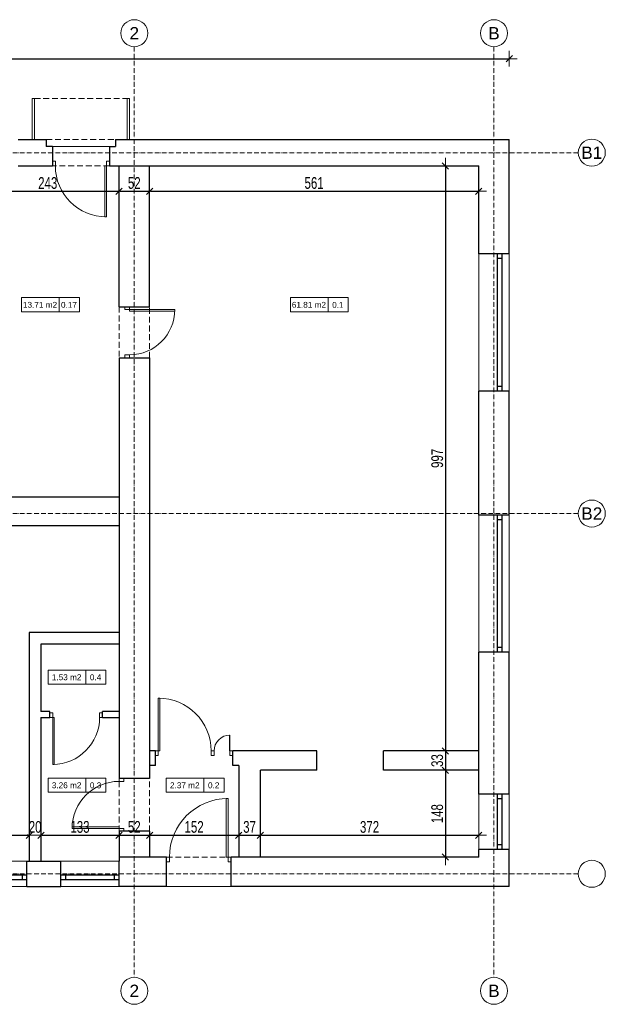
# Model space of a CAD drawing. Header units: inches. Extents: x -8638 to 29969, y -39 to 37625.
# Tile 16 of 18: x 19648 to 20646, y 12869 to 14547. Entities that reach past the tile are written whole.
import ezdxf
from ezdxf.enums import TextEntityAlignment as Align

# ---------------------------------------------------------------- set-up
doc = ezdxf.new("R2010")
doc.units = ezdxf.units.IN
doc.header["$MEASUREMENT"] = 0
for name, pattern in [('ArcadiaLine4607182594047786974', [0]), ('DASHED', [15, 10, -5]), ('GAP', [3, 2, -0.5, 0, -0.5])]:
    doc.linetypes.add(name, pattern=pattern)
doc.layers.get('0').update_dxf_attribs({"lineweight": 0})
doc.layers.get('Defpoints').update_dxf_attribs({"lineweight": 0})
for name, color, linetype, lineweight in [('AA_OPIS_TABELKI_009', 7, 'Continuous', 0), ('AA_PRZ_SCIANY_030', 10, 'Continuous', 30), ('AA_PRZERYWANE', 251, 'DASHED', 0), ('AA_STOLARKA DRZW_009', 7, 'Continuous', 0), ('AA_WIDOK_009', 7, 'Continuous', 0), ('AA_WYMIAR', 157, 'Continuous', 0), ('isa_V9BAE0E40C946046_B19A2E0E40DD480C4L21BAE0E40DD48147Usr', 7, 'Continuous', 25)]:
    doc.layers.add(name, color=color, linetype=linetype, lineweight=lineweight)
doc.layers.add('AA_STOLARKA_OKNA', color=2, linetype='Continuous')
doc.styles.add('100ROMAN', font='arial.ttf', dxfattribs={"width": 0.7})
doc.styles.add('ArCADiaStyle', font='arial.ttf')
doc.styles.add('arial', font='arial.ttf', dxfattribs={"width": 0.9, "height": 1.5})
doc.dimstyles.new('1_100', dxfattribs={"dimtxt": 20, "dimasz": 1.8, "dimexe": 0.18, "dimexo": 0.0625, "dimgap": 4, "dimtad": 1, "dimtoh": 1, "dimdec": 0, "dimzin": 0, "dimdsep": 46, "dimtxsty": '100ROMAN', "dimblk": 'ST', "dimcen": 0, "dimse1": 1, "dimse2": 1, "dimclrd": 256, "dimclrt": 256, "dimadec": 0, "dimazin": 0, "dimtfac": 1, "dimtdec": 0, "dimtix": 1, "dimtofl": 0, "dimtmove": 1, "dimatfit": 2, "dimldrblk": 'DOTSMALL', "dimfxl": 1, "dimtolj": 1, "dimtzin": 0, "dimarcsym": 0})

# ---------------------------------------------------------------- blocks, each defined once
blk = doc.blocks.new('*U3502')
for points in [[(-105, 0), (-105, 8), (-110, 8), (-110, 0)], [(-8.2, 0), (-5, 0), (-5, -100), (-8.2, -100)], [(0, 0), (0, 8), (-5, 8), (-5, 0)]]:
    blk.add_lwpolyline(points, close=True)
blk.add_arc((-5, 0), 100, 180, 270)
blk = doc.blocks.new('*U3503')
for points in [[(-32, 0), (-32, 8), (-37, 8), (-37, 0)], [(-5.9, 0), (-5, 0), (-5, -27), (-5.9, -27)], [(0, 0), (0, 8), (-5, 8), (-5, 0)]]:
    blk.add_lwpolyline(points, close=True)
blk.add_arc((-5, 0), 27, 180, 270)
blk = doc.blocks.new('*U3504')
for points in [[(-95, 0), (-95, 8), (-100, 8), (-100, 0)], [(-7.8, 0), (-5, 0), (-5, -90), (-7.8, -90)], [(0, 0), (0, 8), (-5, 8), (-5, 0)]]:
    blk.add_lwpolyline(points, close=True)
blk.add_arc((-5, 0), 90, 180, 270)
blk = doc.blocks.new('*U3505')
for points in [[(-85, 0), (-85, 8), (-90, 8), (-90, 0)], [(-7.5, 0), (-5, 0), (-5, -80), (-7.5, -80)], [(0, 0), (0, 8), (-5, 8), (-5, 0)]]:
    blk.add_lwpolyline(points, close=True)
blk.add_arc((-5, 0), 80, 180, 270)
blk = doc.blocks.new('*U3506')
for points in [[(-92, 0), (-92, 8), (-97, 8), (-97, 0)], [(-7.7, 0), (-5, 0), (-5, -87), (-7.7, -87)], [(0, 0), (0, 8), (-5, 8), (-5, 0)]]:
    blk.add_lwpolyline(points, close=True)
blk.add_arc((-5, 0), 87, 180, 270)
blk = doc.blocks.new('*U3510')
for points in [[(-82, 0), (-82, 8), (-87, 8), (-87, 0)], [(-7.4, 0), (-5, 0), (-5, -77), (-7.4, -77)], [(0, 0), (0, 8), (-5, 8), (-5, 0)]]:
    blk.add_lwpolyline(points, close=True)
blk.add_arc((-5, 0), 77, 180, 270)
blk = doc.blocks.new('TABELKA POWIERZCHNIE')
at = {"layer": 'AA_OPIS_TABELKI_009'}
blk.add_line((656700946, 556572823.1), (656700946, 556572799.1), dxfattribs=at)
blk.add_lwpolyline([(656700881.9, 556572823.1), (656700980.5, 556572823.1), (656700980.5, 556572799.1), (656700881.9, 556572799.1)], close=True, dxfattribs=at)
at = {"layer": 'AA_OPIS_TABELKI_009', "style": 'arial'}
for tag, p in [('POW', (656700913.4, 556572805.9)), ('NR', (656700962.7, 556572805.8))]:
    blk.add_attdef(tag, text='', height=10, dxfattribs=at).set_placement(p, align=Align.CENTER)
blk = doc.blocks.new('ST')
at = {"color": 0}
for p, q in [((7.5, 0), (-7.5, 0)), ((-3, -3), (3, 3)), ((0, 7.5), (0, -7.5))]:
    blk.add_line(p, q, dxfattribs=at)
blk = doc.blocks.new('*D3528')
at = {"layer": 'AA_WYMIAR', "lineweight": -2}
blk.add_line((19576.3, 14254.9), (19815.7, 14254.9), dxfattribs=at)
at = {"layer": 'Defpoints', "color": 0}
for p in [(19574.5, 14298.2), (19817.5, 14298.2), (19817.5, 14254.9)]:
    blk.add_point(p, dxfattribs=at)
at = {"layer": 'AA_WYMIAR', "lineweight": -2, "xscale": 1.8, "yscale": 1.8, "zscale": 1.8, "rotation": 180}
blk.add_blockref('ST', (19574.5, 14254.9), dxfattribs=at)
at = {"layer": 'AA_WYMIAR', "lineweight": -2, "xscale": 1.8, "yscale": 1.8, "zscale": 1.8}
blk.add_blockref('ST', (19817.5, 14254.9), dxfattribs=at)
at = {"layer": 'AA_WYMIAR', "insert": (19696, 14268.9), "char_height": 20, "attachment_point": 5, "style": '100ROMAN'}
blk.add_mtext('\\A1;243', dxfattribs=at)
blk = doc.blocks.new('_DotSmall')
at = {"color": 0, "linetype": 'ByBlock', "const_width": 0.5}
blk.add_lwpolyline([(-0.0625, 0, 1), (0.0625, 0, 1)], format="xyb", close=True, dxfattribs=at)
blk = doc.blocks.new('*D3529')
at = {"layer": 'AA_WYMIAR', "lineweight": -2}
blk.add_line((19819.3, 14254.9), (19867.7, 14254.9), dxfattribs=at)
at = {"layer": 'Defpoints', "color": 0}
for p in [(19817.5, 14298.2), (19869.5, 14298.2), (19869.5, 14254.9)]:
    blk.add_point(p, dxfattribs=at)
at = {"layer": 'AA_WYMIAR', "lineweight": -2, "xscale": 1.8, "yscale": 1.8, "zscale": 1.8, "rotation": 180}
blk.add_blockref('ST', (19817.5, 14254.9), dxfattribs=at)
at = {"layer": 'AA_WYMIAR', "lineweight": -2, "xscale": 1.8, "yscale": 1.8, "zscale": 1.8}
blk.add_blockref('ST', (19869.5, 14254.9), dxfattribs=at)
at = {"layer": 'AA_WYMIAR', "insert": (19843.5, 14268.9), "char_height": 20, "attachment_point": 5, "style": '100ROMAN'}
blk.add_mtext('\\A1;52', dxfattribs=at)
blk = doc.blocks.new('*D3530')
at = {"layer": 'AA_WYMIAR', "lineweight": -2}
blk.add_line((19871.3, 14254.9), (20428.7, 14254.9), dxfattribs=at)
at = {"layer": 'Defpoints', "color": 0}
for p in [(19869.5, 14298.2), (20430.5, 14298.2), (20430.5, 14254.9)]:
    blk.add_point(p, dxfattribs=at)
at = {"layer": 'AA_WYMIAR', "lineweight": -2, "xscale": 1.8, "yscale": 1.8, "zscale": 1.8, "rotation": 180}
blk.add_blockref('ST', (19869.5, 14254.9), dxfattribs=at)
at = {"layer": 'AA_WYMIAR', "lineweight": -2, "xscale": 1.8, "yscale": 1.8, "zscale": 1.8}
blk.add_blockref('ST', (20430.5, 14254.9), dxfattribs=at)
at = {"layer": 'AA_WYMIAR', "insert": (20150, 14268.9), "char_height": 20, "attachment_point": 5, "style": '100ROMAN'}
blk.add_mtext('\\A1;561', dxfattribs=at)
blk = doc.blocks.new('*D3531')
at = {"layer": 'AA_WYMIAR', "lineweight": -2}
blk.add_line((20373.9, 14296.4), (20373.9, 13303), dxfattribs=at)
at = {"layer": 'Defpoints', "color": 0}
for p in [(20430.5, 14298.2), (20373.9, 13301.2), (20430.5, 13301.2)]:
    blk.add_point(p, dxfattribs=at)
at = {"layer": 'AA_WYMIAR', "lineweight": -2, "xscale": 1.8, "yscale": 1.8, "zscale": 1.8}
for p, rotation in [((20373.9, 14298.2), 90), ((20373.9, 13301.2), 270)]:
    blk.add_blockref('ST', p, dxfattribs=dict(at, rotation=rotation))
at = {"layer": 'AA_WYMIAR', "insert": (20359.9, 13799.7), "char_height": 20, "attachment_point": 5, "rotation": 90, "style": '100ROMAN'}
blk.add_mtext('\\A1;997', dxfattribs=at)
blk = doc.blocks.new('*D3532')
at = {"layer": 'AA_WYMIAR', "lineweight": -2}
blk.add_line((20373.9, 13299.4), (20373.9, 13270), dxfattribs=at)
at = {"layer": 'Defpoints', "color": 0}
for p in [(20430.5, 13301.2), (20373.9, 13268.2), (20430.5, 13268.2)]:
    blk.add_point(p, dxfattribs=at)
at = {"layer": 'AA_WYMIAR', "lineweight": -2, "xscale": 1.8, "yscale": 1.8, "zscale": 1.8}
for p, rotation in [((20373.9, 13301.2), 90), ((20373.9, 13268.2), 270)]:
    blk.add_blockref('ST', p, dxfattribs=dict(at, rotation=rotation))
at = {"layer": 'AA_WYMIAR', "insert": (20359.9, 13284.7), "char_height": 20, "attachment_point": 5, "rotation": 90, "style": '100ROMAN'}
blk.add_mtext('\\A1;33', dxfattribs=at)
blk = doc.blocks.new('*D3533')
at = {"layer": 'AA_WYMIAR', "lineweight": -2}
blk.add_line((20373.9, 13266.4), (20373.9, 13122), dxfattribs=at)
at = {"layer": 'Defpoints', "color": 0}
for p in [(20430.5, 13268.2), (20373.9, 13120.2), (20430.5, 13120.2)]:
    blk.add_point(p, dxfattribs=at)
at = {"layer": 'AA_WYMIAR', "lineweight": -2, "xscale": 1.8, "yscale": 1.8, "zscale": 1.8}
for p, rotation in [((20373.9, 13268.2), 90), ((20373.9, 13120.2), 270)]:
    blk.add_blockref('ST', p, dxfattribs=dict(at, rotation=rotation))
at = {"layer": 'AA_WYMIAR', "insert": (20359.9, 13194.2), "char_height": 20, "attachment_point": 5, "rotation": 90, "style": '100ROMAN'}
blk.add_mtext('\\A1;148', dxfattribs=at)
blk = doc.blocks.new('*D3549')
at = {"layer": 'AA_WYMIAR', "lineweight": -2}
blk.add_line((19420.3, 13157.5), (19662.7, 13157.5), dxfattribs=at)
at = {"layer": 'Defpoints', "color": 0}
for p in [(19664.5, 13157.5), (19418.5, 13113.2), (19664.5, 13113.2)]:
    blk.add_point(p, dxfattribs=at)
at = {"layer": 'AA_WYMIAR', "lineweight": -2, "xscale": 1.8, "yscale": 1.8, "zscale": 1.8, "rotation": 180}
blk.add_blockref('ST', (19418.5, 13157.5), dxfattribs=at)
at = {"layer": 'AA_WYMIAR', "lineweight": -2, "xscale": 1.8, "yscale": 1.8, "zscale": 1.8}
blk.add_blockref('ST', (19664.5, 13157.5), dxfattribs=at)
at = {"layer": 'AA_WYMIAR', "insert": (19541.5, 13171.5), "char_height": 20, "attachment_point": 5, "style": '100ROMAN'}
blk.add_mtext('\\A1;246', dxfattribs=at)
blk = doc.blocks.new('*D3550')
at = {"layer": 'AA_WYMIAR', "lineweight": -2}
for p, q in [((19662.7, 13157.5), (19660.9, 13157.5)), ((19686.3, 13157.5), (19688.1, 13157.5))]:
    blk.add_line(p, q, dxfattribs=at)
at = {"layer": 'Defpoints', "color": 0}
for p in [(19684.5, 13157.5), (19664.5, 13113.2), (19684.5, 13113.2)]:
    blk.add_point(p, dxfattribs=at)
at = {"layer": 'AA_WYMIAR', "lineweight": -2, "xscale": 1.8, "yscale": 1.8, "zscale": 1.8}
blk.add_blockref('ST', (19664.5, 13157.5), dxfattribs=at)
at = {"layer": 'AA_WYMIAR', "lineweight": -2, "xscale": 1.8, "yscale": 1.8, "zscale": 1.8, "rotation": 180}
blk.add_blockref('ST', (19684.5, 13157.5), dxfattribs=at)
at = {"layer": 'AA_WYMIAR', "insert": (19674.5, 13171.5), "char_height": 20, "attachment_point": 5, "style": '100ROMAN'}
blk.add_mtext('\\A1;20', dxfattribs=at)
blk = doc.blocks.new('*D3551')
at = {"layer": 'AA_WYMIAR', "lineweight": -2}
blk.add_line((19686.3, 13157.5), (19815.7, 13157.5), dxfattribs=at)
at = {"layer": 'Defpoints', "color": 0}
for p in [(19817.5, 13157.5), (19684.5, 13113.2), (19817.5, 13120.2)]:
    blk.add_point(p, dxfattribs=at)
at = {"layer": 'AA_WYMIAR', "lineweight": -2, "xscale": 1.8, "yscale": 1.8, "zscale": 1.8, "rotation": 180}
blk.add_blockref('ST', (19684.5, 13157.5), dxfattribs=at)
at = {"layer": 'AA_WYMIAR', "lineweight": -2, "xscale": 1.8, "yscale": 1.8, "zscale": 1.8}
blk.add_blockref('ST', (19817.5, 13157.5), dxfattribs=at)
at = {"layer": 'AA_WYMIAR', "insert": (19751, 13171.5), "char_height": 20, "attachment_point": 5, "style": '100ROMAN'}
blk.add_mtext('\\A1;133', dxfattribs=at)
blk = doc.blocks.new('*D3552')
at = {"layer": 'AA_WYMIAR', "lineweight": -2}
blk.add_line((19819.3, 13157.5), (19867.7, 13157.5), dxfattribs=at)
at = {"layer": 'Defpoints', "color": 0}
for p in [(19869.5, 13157.5), (19817.5, 13120.2), (19869.5, 13120.2)]:
    blk.add_point(p, dxfattribs=at)
at = {"layer": 'AA_WYMIAR', "lineweight": -2, "xscale": 1.8, "yscale": 1.8, "zscale": 1.8, "rotation": 180}
blk.add_blockref('ST', (19817.5, 13157.5), dxfattribs=at)
at = {"layer": 'AA_WYMIAR', "lineweight": -2, "xscale": 1.8, "yscale": 1.8, "zscale": 1.8}
blk.add_blockref('ST', (19869.5, 13157.5), dxfattribs=at)
at = {"layer": 'AA_WYMIAR', "insert": (19843.5, 13171.5), "char_height": 20, "attachment_point": 5, "style": '100ROMAN'}
blk.add_mtext('\\A1;52', dxfattribs=at)
blk = doc.blocks.new('*D3553')
at = {"layer": 'AA_WYMIAR', "lineweight": -2}
blk.add_line((19871.3, 13157.5), (20019.7, 13157.5), dxfattribs=at)
at = {"layer": 'Defpoints', "color": 0}
for p in [(20021.5, 13157.5), (19869.5, 13120.2), (20021.5, 13120.2)]:
    blk.add_point(p, dxfattribs=at)
at = {"layer": 'AA_WYMIAR', "lineweight": -2, "xscale": 1.8, "yscale": 1.8, "zscale": 1.8, "rotation": 180}
blk.add_blockref('ST', (19869.5, 13157.5), dxfattribs=at)
at = {"layer": 'AA_WYMIAR', "lineweight": -2, "xscale": 1.8, "yscale": 1.8, "zscale": 1.8}
blk.add_blockref('ST', (20021.5, 13157.5), dxfattribs=at)
at = {"layer": 'AA_WYMIAR', "insert": (19945.5, 13171.5), "char_height": 20, "attachment_point": 5, "style": '100ROMAN'}
blk.add_mtext('\\A1;152', dxfattribs=at)
blk = doc.blocks.new('*D3554')
at = {"layer": 'AA_WYMIAR', "lineweight": -2}
blk.add_line((20023.3, 13157.5), (20056.7, 13157.5), dxfattribs=at)
at = {"layer": 'Defpoints', "color": 0}
for p in [(20058.5, 13157.5), (20021.5, 13120.2), (20058.5, 13120.2)]:
    blk.add_point(p, dxfattribs=at)
at = {"layer": 'AA_WYMIAR', "lineweight": -2, "xscale": 1.8, "yscale": 1.8, "zscale": 1.8, "rotation": 180}
blk.add_blockref('ST', (20021.5, 13157.5), dxfattribs=at)
at = {"layer": 'AA_WYMIAR', "lineweight": -2, "xscale": 1.8, "yscale": 1.8, "zscale": 1.8}
blk.add_blockref('ST', (20058.5, 13157.5), dxfattribs=at)
at = {"layer": 'AA_WYMIAR', "insert": (20040, 13171.5), "char_height": 20, "attachment_point": 5, "style": '100ROMAN'}
blk.add_mtext('\\A1;37', dxfattribs=at)
blk = doc.blocks.new('*D3555')
at = {"layer": 'AA_WYMIAR', "lineweight": -2}
blk.add_line((20060.3, 13157.5), (20428.7, 13157.5), dxfattribs=at)
at = {"layer": 'Defpoints', "color": 0}
for p in [(20430.5, 13157.5), (20058.5, 13120.2), (20430.5, 13120.2)]:
    blk.add_point(p, dxfattribs=at)
at = {"layer": 'AA_WYMIAR', "lineweight": -2, "xscale": 1.8, "yscale": 1.8, "zscale": 1.8, "rotation": 180}
blk.add_blockref('ST', (20058.5, 13157.5), dxfattribs=at)
at = {"layer": 'AA_WYMIAR', "lineweight": -2, "xscale": 1.8, "yscale": 1.8, "zscale": 1.8}
blk.add_blockref('ST', (20430.5, 13157.5), dxfattribs=at)
at = {"layer": 'AA_WYMIAR', "insert": (20244.5, 13171.5), "char_height": 20, "attachment_point": 5, "style": '100ROMAN'}
blk.add_mtext('\\A1;372', dxfattribs=at)
blk = doc.blocks.new('*D3556')
at = {"layer": 'AA_WYMIAR', "lineweight": -2}
blk.add_line((17322.3, 14480.9), (20480.7, 14480.9), dxfattribs=at)
at = {"layer": 'Defpoints', "color": 0}
for p in [(20482.5, 14480.9), (17320.5, 14343.2), (20482.5, 14343.2)]:
    blk.add_point(p, dxfattribs=at)
at = {"layer": 'AA_WYMIAR', "lineweight": -2, "xscale": 1.8, "yscale": 1.8, "zscale": 1.8, "rotation": 180}
blk.add_blockref('ST', (17320.5, 14480.9), dxfattribs=at)
at = {"layer": 'AA_WYMIAR', "lineweight": -2, "xscale": 1.8, "yscale": 1.8, "zscale": 1.8}
blk.add_blockref('ST', (20482.5, 14480.9), dxfattribs=at)
at = {"layer": 'AA_WYMIAR', "insert": (18901.5, 14494.9), "char_height": 20, "attachment_point": 5, "style": '100ROMAN'}
blk.add_mtext('\\A1;3162', dxfattribs=at)
blk = doc.blocks.new('*D3557')
at = {"layer": 'AA_WYMIAR', "lineweight": -2}
blk.add_line((17255, 14341.4), (17255, 13072), dxfattribs=at)
at = {"layer": 'Defpoints', "color": 0}
for p in [(20482.5, 14343.2), (17255, 13070.2), (20482.5, 13070.2)]:
    blk.add_point(p, dxfattribs=at)
at = {"layer": 'AA_WYMIAR', "lineweight": -2, "xscale": 1.8, "yscale": 1.8, "zscale": 1.8}
for p, rotation in [((17255, 14343.2), 90), ((17255, 13070.2), 270)]:
    blk.add_blockref('ST', p, dxfattribs=dict(at, rotation=rotation))
at = {"layer": 'AA_WYMIAR', "insert": (17241, 13706.7), "char_height": 20, "attachment_point": 5, "rotation": 90, "style": '100ROMAN'}
blk.add_mtext('\\A1;1273', dxfattribs=at)

msp = doc.modelspace()

# ---------------------------------------------------------------- linework, layer by layer
at = {"linetype": 'ArcadiaLine4607182594047786974', "lineweight": 0}
for centre in [(19843.5, 14524.3), (20456.5, 14524.3), (20623.3, 14320.7), (20623.3, 13705.7), (20623.3, 13091.7), (19843.5, 12892.3), (20456.5, 12892.3)]:
    msp.add_circle(centre, 23, dxfattribs=at)
at = {"layer": 'AA_PRZ_SCIANY_030', "color": 0}
for p, q in [((19645.5, 14343.2), (19693.5, 14343.2)), ((19693.5, 14343.2), (19693.5, 14331.2)), ((19704, 14331.2), (19693.5, 14331.2)), ((19704, 14331.2), (19704, 14298.2)), ((19801, 14331.2), (19801, 14298.2)), ((19801, 14331.2), (19811.5, 14331.2)), ((19811.5, 14343.2), (20482.5, 14343.2)), ((19811.5, 14343.2), (19811.5, 14331.2)), ((20482.5, 14148.2), (20482.5, 14343.2)), ((19645.5, 14298.2), (19704, 14298.2)), ((19801, 14298.2), (20430.5, 14298.2)), ((19817.5, 14058.2), (19817.5, 14298.2)), ((19817.5, 14058.2), (19817.5, 14298.2)), ((19869.5, 14058.2), (19869.5, 14298.2)), ((19869.5, 14058.2), (19869.5, 14298.2)), ((20430.5, 14148.2), (20430.5, 14298.2)), ((20482.5, 14148.2), (20430.5, 14148.2)), ((19817.5, 14058.2), (19869.5, 14058.2)), ((19817.5, 13971.2), (19817.5, 13254.2)), ((19817.5, 13971.2), (19817.5, 13254.2)), ((19817.5, 13971.2), (19869.5, 13971.2)), ((19869.5, 13971.2), (19869.5, 13254.2)), ((19869.5, 13971.2), (19869.5, 13254.2)), ((20482.5, 13914.2), (20430.5, 13914.2)), ((20430.5, 13703.2), (20430.5, 13914.2)), ((20482.5, 13703.2), (20482.5, 13914.2)), ((19552.5, 13734.2), (19817.5, 13734.2)), ((20482.5, 13703.2), (20430.5, 13703.2)), ((19212.5, 13685.2), (19817.5, 13685.2)), ((19817.5, 13503.2), (19664.5, 13503.2)), ((19664.5, 13503.2), (19664.5, 13113.2)), ((19817.5, 13483.2), (19684.5, 13483.2)), ((19684.5, 13483.2), (19684.5, 13368.2)), ((20482.5, 13469.2), (20430.5, 13469.2)), ((20430.5, 13227.2), (20430.5, 13469.2)), ((20482.5, 13227.2), (20482.5, 13469.2)), ((19699.5, 13368.2), (19684.5, 13368.2)), ((19684.5, 13358.2), (19699.5, 13358.2)), ((19684.5, 13358.2), (19684.5, 13113.2)), ((19699.5, 13358.2), (19699.5, 13368.2)), ((19817.5, 13368.2), (19789.5, 13368.2)), ((19789.5, 13358.2), (19789.5, 13368.2)), ((19789.5, 13358.2), (19817.5, 13358.2)), ((19879.5, 13301.2), (19869.5, 13301.2)), ((19879.5, 13276.2), (19879.5, 13301.2)), ((20058.5, 13301.2), (20011.5, 13301.2)), ((20011.5, 13276.2), (20011.5, 13301.2)), ((20154.5, 13301.2), (20058.5, 13301.2)), ((20154.5, 13268.2), (20154.5, 13301.2)), ((20430.5, 13301.2), (20268.5, 13301.2)), ((20268.5, 13268.2), (20268.5, 13301.2)), ((19879.5, 13276.2), (19869.5, 13276.2)), ((20021.5, 13276.2), (20011.5, 13276.2)), ((20021.5, 13276.2), (20021.5, 13120.2)), ((20058.5, 13120.2), (20058.5, 13268.2)), ((20154.5, 13268.2), (20058.5, 13268.2)), ((20430.5, 13268.2), (20268.5, 13268.2)), ((19869.5, 13254.2), (19817.5, 13254.2)), ((20482.5, 13227.2), (20430.5, 13227.2)), ((19869.5, 13164.2), (19817.5, 13164.2)), ((19817.5, 13164.2), (19817.5, 13113.2)), ((19817.5, 13164.2), (19817.5, 13113.2)), ((19869.5, 13164.2), (19869.5, 13120.2)), ((19869.5, 13164.2), (19869.5, 13120.2)), ((20482.5, 13133.2), (20430.5, 13133.2)), ((20430.5, 13120.2), (20430.5, 13133.2)), ((20482.5, 13070.2), (20482.5, 13133.2)), ((19660.5, 13070.2), (19660.5, 13113.2)), ((19660.5, 13113.2), (19718.5, 13113.2)), ((19718.5, 13070.2), (19718.5, 13113.2)), ((19898.5, 13120.2), (19817.5, 13120.2)), ((19817.5, 13070.2), (19817.5, 13113.2)), ((19898.5, 13070.2), (19898.5, 13120.2)), ((20008.5, 13070.2), (20008.5, 13120.2)), ((20430.5, 13120.2), (20008.5, 13120.2)), ((19660.5, 13070.2), (19718.5, 13070.2)), ((19898.5, 13070.2), (19817.5, 13070.2))]:
    msp.add_line(p, q, dxfattribs=at)
msp.add_lwpolyline([(20482.5, 13070.2), (20008.5, 13070.2)], dxfattribs=at)
at = {"layer": 'AA_PRZERYWANE', "color": 0}
for p, q in [((19673.5, 14413.2), (19831.5, 14413.2)), ((19693.5, 14343.2), (19811.5, 14343.2)), ((19801, 14298.2), (19704, 14298.2)), ((19817.5, 14058.2), (19817.5, 13971.2)), ((19869.5, 13971.2), (19869.5, 14058.2)), ((19817.5, 13164.2), (19817.5, 13254.2)), ((19869.5, 13164.2), (19869.5, 13254.2)), ((19898.5, 13120.2), (20008.5, 13120.2))]:
    msp.add_line(p, q, dxfattribs=at)
at = {"layer": 'AA_STOLARKA_OKNA', "color": 0}
for p, q in [((20462.5, 13914.2), (20462.5, 14148.2)), ((20470.5, 13914.2), (20470.5, 14148.2)), ((20470.5, 14140.2), (20462.5, 14140.2)), ((20470.5, 13922.2), (20462.5, 13922.2)), ((20462.5, 13469.2), (20462.5, 13703.2)), ((20470.5, 13695.2), (20462.5, 13695.2)), ((20470.5, 13469.2), (20470.5, 13703.2)), ((20470.5, 13477.2), (20462.5, 13477.2)), ((20462.5, 13133.2), (20462.5, 13227.2)), ((20470.5, 13133.2), (20470.5, 13227.2)), ((20470.5, 13219.2), (20462.5, 13219.2)), ((20470.5, 13141.2), (20462.5, 13141.2)), ((19428.5, 13090.2), (19660.5, 13090.2)), ((19652.5, 13090.2), (19652.5, 13082.2)), ((19718.5, 13090.2), (19817.5, 13090.2)), ((19726.5, 13090.2), (19726.5, 13082.2)), ((19809.5, 13090.2), (19809.5, 13082.2)), ((19428.5, 13082.2), (19660.5, 13082.2)), ((19718.5, 13082.2), (19817.5, 13082.2))]:
    msp.add_line(p, q, dxfattribs=at)
at = {"layer": 'AA_WIDOK_009', "color": 0}
for p, q in [((19801, 14331.2), (19704, 14331.2)), ((20430.5, 13914.2), (20430.5, 14148.2)), ((20482.5, 13914.2), (20482.5, 14148.2)), ((20430.5, 13469.2), (20430.5, 13703.2)), ((20482.5, 13469.2), (20482.5, 13703.2)), ((20430.5, 13133.2), (20430.5, 13226.9)), ((20482.5, 13133.2), (20482.5, 13226.9)), ((19660.5, 13113.2), (19428.7, 13113.2)), ((19817.5, 13113.2), (19718.5, 13113.2)), ((19660.5, 13070.2), (19428.7, 13070.2)), ((19817.5, 13070.2), (19718.5, 13070.2)), ((19898.5, 13070.2), (20008.5, 13070.2))]:
    msp.add_line(p, q, dxfattribs=at)
for points in [[(19673.5, 14343.2), (19673.5, 14413.2), (19669.5, 14413.2), (19669.5, 14343.2), (19673.5, 14343.2)], [(19831.5, 14343.2), (19831.5, 14413.2), (19835.5, 14413.2), (19835.5, 14343.2), (19831.5, 14343.2)]]:
    msp.add_lwpolyline(points, dxfattribs=at)
at = {"layer": 'isa_V9BAE0E40C946046_B19A2E0E40DD480C4L21BAE0E40DD48147Usr', "linetype": 'GAP', "lineweight": 0, "ltscale": 4}
for p, q in [((19843.5, 14501.3), (19843.5, 12915.3)), ((20456.5, 14501.3), (20456.5, 12915.3)), ((20600.3, 14320.7), (17218.3, 14320.7)), ((20600.3, 13705.7), (17218.3, 13705.7)), ((20600.3, 13091.7), (17218.3, 13091.7))]:
    msp.add_line(p, q, dxfattribs=at)

# ---------------------------------------------------------------- block references
at = {"layer": 'AA_OPIS_TABELKI_009', "color": 0}
for p, values in [((-656681230.5, -556558749.5), {'NR': '0.17', 'POW': '13.71 m2'}), ((-656680772.2, -556558749.5), {'NR': '0.1', 'POW': '61.81 m2'}), ((-656681185.2, -556559384.2), {'NR': '0.4', 'POW': '1.53 m2'}), ((-656681185.2, -556559568.3), {'NR': '0.3', 'POW': '3.26 m2'}), ((-656680983.8, -556559568.3), {'NR': '0.2', 'POW': '2.37 m2'})]:
    msp.add_blockref('TABELKA POWIERZCHNIE', p, dxfattribs=at).add_auto_attribs(values)
at = {"layer": 'AA_STOLARKA DRZW_009', "color": 0}
msp.add_blockref('*U3506', (19801, 14298.2), dxfattribs=at)
for name, p, rotation in [('*U3510', (19835.5, 14058.2), 89.99999999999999), ('*U3504', (19879.5, 13301.2), 180), ('*U3505', (19817.5, 13164.2), 270)]:
    msp.add_blockref(name, p, dxfattribs=dict(at, rotation=rotation))
at = {"layer": 'AA_STOLARKA DRZW_009', "color": 0, "xscale": -1}
msp.add_blockref('*U3505', (19699.5, 13358.2), dxfattribs=at)
at = {"layer": 'AA_STOLARKA DRZW_009', "color": 0, "xscale": -1, "rotation": 180}
for name, p in [('*U3503', (20011.5, 13301.2)), ('*U3502', (20008.5, 13120.2))]:
    msp.add_blockref(name, p, dxfattribs=at)

# ---------------------------------------------------------------- texts
at = {"linetype": 'Continuous', "lineweight": 0, "char_height": 21, "attachment_point": 5, "style": 'ArCADiaStyle'}
for s, insert in [('2', (19843.5, 14524.3)), ('B', (20456.5, 14524.3)), ('B1', (20623.3, 14320.7)), ('B2', (20623.3, 13705.7)), ('2', (19843.5, 12892.3)), ('B', (20456.5, 12892.3))]:
    msp.add_mtext(s, dxfattribs=dict(at, insert=insert))

# ---------------------------------------------------------------- dimensions: what is measured, and where the dimension line sits
at = {"layer": 'AA_WYMIAR', "color": 0}
for base, p1, p2, picture, middle in [((20482.5, 14480.9), (17320.5, 14343.2), (20482.5, 14343.2), '*D3556', (18901.5, 14494.9)), ((19817.5, 14254.9), (19574.5, 14298.2), (19817.5, 14298.2), '*D3528', (19696, 14268.9)), ((19869.5, 14254.9), (19817.5, 14298.2), (19869.5, 14298.2), '*D3529', (19843.5, 14268.9)), ((20430.5, 14254.9), (19869.5, 14298.2), (20430.5, 14298.2), '*D3530', (20150, 14268.9)), ((19664.5, 13157.5), (19418.5, 13113.2), (19664.5, 13113.2), '*D3549', (19541.5, 13171.5)), ((19684.5, 13157.5), (19664.5, 13113.2), (19684.5, 13113.2), '*D3550', (19674.5, 13171.5)), ((19817.5, 13157.5), (19684.5, 13113.2), (19817.5, 13120.2), '*D3551', (19751, 13171.5)), ((19869.5, 13157.5), (19817.5, 13120.2), (19869.5, 13120.2), '*D3552', (19843.5, 13171.5)), ((20021.5, 13157.5), (19869.5, 13120.2), (20021.5, 13120.2), '*D3553', (19945.5, 13171.5)), ((20058.5, 13157.5), (20021.5, 13120.2), (20058.5, 13120.2), '*D3554', (20040, 13171.5)), ((20430.5, 13157.5), (20058.5, 13120.2), (20430.5, 13120.2), '*D3555', (20244.5, 13171.5))]:
    dim = msp.add_linear_dim(base=base, p1=p1, p2=p2, dimstyle='1_100', dxfattribs=at)
    dim.commit()
    dim.dimension.update_dxf_attribs({"geometry": picture, "text_midpoint": middle})
for base, p1, p2, picture, middle in [((17255, 13070.2), (20482.5, 14343.2), (20482.5, 13070.2), '*D3557', (17241, 13706.7)), ((20373.9, 13301.2), (20430.5, 14298.2), (20430.5, 13301.2), '*D3531', (20359.9, 13799.7)), ((20373.9, 13268.2), (20430.5, 13301.2), (20430.5, 13268.2), '*D3532', (20359.9, 13284.7)), ((20373.9, 13120.2), (20430.5, 13268.2), (20430.5, 13120.2), '*D3533', (20359.9, 13194.2))]:
    dim = msp.add_linear_dim(base=base, p1=p1, p2=p2, angle=90, dimstyle='1_100', dxfattribs=at)
    dim.commit()
    dim.dimension.update_dxf_attribs({"geometry": picture, "text_midpoint": middle})

doc.saveas('drawing.dxf')
